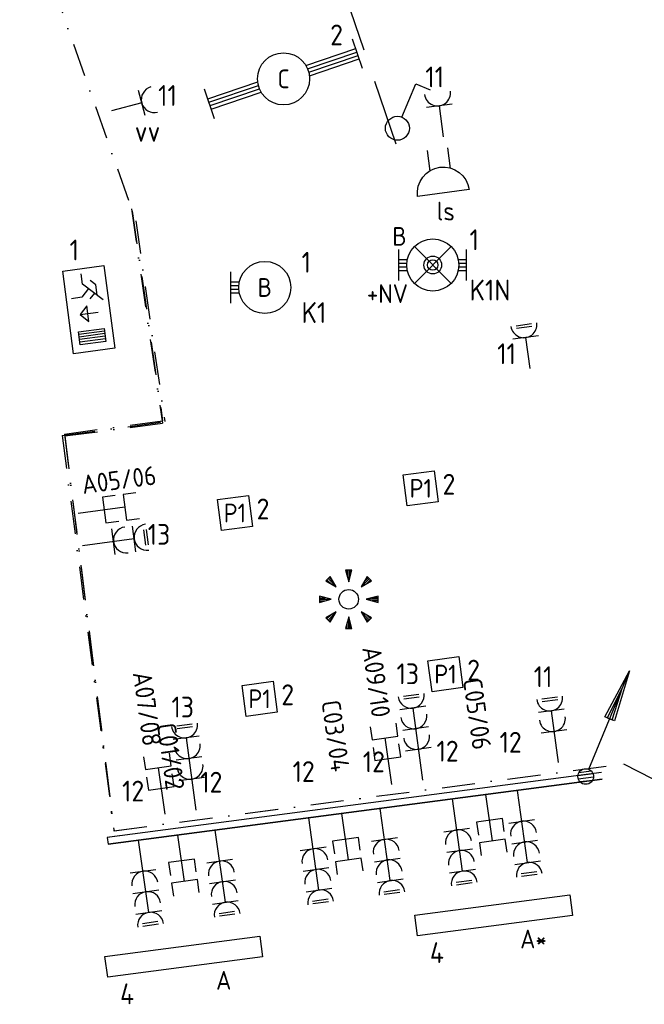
# Model space of a CAD drawing. Header units: millimetres. Extents: x 28812 to 120869, y 26747 to 104834.
# Tile 16 of 36: x 59572 to 65567, y 50496 to 59951. Entities that reach past the tile are written whole.
import ezdxf
from ezdxf.enums import TextEntityAlignment as Align

# ---------------------------------------------------------------- set-up
doc = ezdxf.new("R2010")
doc.units = ezdxf.units.MM
doc.header["$LTSCALE"] = 100
doc.linetypes.add('DASHDOT2', pattern=[12.7, 6.35, -3.175, 0, -3.175])
doc.linetypes.add('HIDDEN', pattern=[9.525, 6.35, -3.175])
for name, color, linetype in [('EB63101-_ATTRIB', 2, 'Continuous'), ('EB6411--_ATTRIB', 2, 'Continuous'), ('EB6441--_ATTRIB', 2, 'Continuous'), ('EL6110--_CEN-NOODSTR', 3, 'Continuous'), ('EL61303-_WANDGOOT', 3, 'Continuous'), ('EL62203-_KRACHT-WCD230', 3, 'Continuous'), ('EL63101-_LICHT-ARM', 3, 'Continuous'), ('EL63102-_LICHT-SCH', 3, 'Continuous'), ('EL63103-_LICHT-WCD230V', 3, 'Continuous'), ('EL63501-_NOODVRL-ARM', 3, 'Continuous'), ('EL6411--_DEURBEL', 3, 'Continuous'), ('EL6441--_DATACOM', 3, 'Continuous')]:
    doc.layers.add(name, color=color, linetype=linetype)
doc.layers.add('GRENS', color=210, linetype='DASHDOT2', lineweight=30)
doc.styles.add('2_0', font='iso', dxfattribs={"height": 200})
doc.styles.add('NORATT', font='iso.shx')
doc.styles.add('NORDIM', font='isocp.shx')
doc.styles.get("Standard").update_dxf_attribs({"font": 'arial.ttf'})

# ---------------------------------------------------------------- blocks, each defined once
blk = doc.blocks.new('ES3W1L')
for p, q in [((-0.75, 1.25), (0.75, 1.25)), ((-0.75, 1), (0.75, 1)), ((1.25, 0), (-1.25, 0)), ((0, 0), (0, -3))]:
    blk.add_line(p, q)
blk.add_arc((0, 1.25), 1.25, 180, 0)
at = {"style": 'NORATT'}
for tag, flags, p in [('VERMOGEN', 9, (-2.5, 3)), ('GROEP', 8, (0, 3)), ('SCHAK', 8, (2.5, 3)), ('GELIJK', 9, (5, 3)), ('KAST', 9, (7, 3)), ('TAL', 8, (2.5, 3))]:
    blk.add_attdef(tag, text='', height=1.8, rotation=90, dxfattribs=dict(at, flags=flags)).set_placement(p, align=Align.MIDDLE_CENTER)
at = {"style": 'NORATT', "flags": 8}
blk.add_attdef('DOEL', text='', height=1.8, rotation=90, dxfattribs=at).set_placement((-2.5, 3), align=Align.MIDDLE_LEFT)
at = {"style": 'NORATT', "flags": 9}
blk.add_attdef('M_CODE', text='', height=1.8, dxfattribs=at).set_placement((0, 0), align=Align.MIDDLE_CENTER)
blk = doc.blocks.new('ES3G10')
for p, q in [((-3.25, -1.5), (-3.25, 1.5)), ((-3.25, 0.525), (-2.444, 0.525)), ((-3.25, 0.175), (-2.494, 0.175)), ((-3.25, -0.175), (-2.494, -0.175)), ((-3.25, -0.525), (-2.444, -0.525))]:
    blk.add_line(p, q)
blk.add_circle((0, 0), 2.5)
at = {"style": 'NORATT', "flags": 9}
blk.add_attdef('GELIJK', text='', height=1.8, dxfattribs=at).set_placement((3.5, 5), align=Align.MIDDLE_CENTER)
at = {"color": 6, "style": 'NORATT'}
for tag, flags, p in [('SCHAK', 8, (3.5, 2.75)), ('A_CODE', 8, (0, 0)), ('GROEP', 8, (-3.5, -2.75)), ('KAST', 9, (3.5, -2.75))]:
    blk.add_attdef(tag, text='', height=1.8, dxfattribs=dict(at, flags=flags)).set_placement(p, align=Align.MIDDLE)
blk = doc.blocks.new('ES652141')
for p, q in [((-2.65, 2.65), (-1.59, 1.59)), ((-2.51, 2.79), (-1.98, 2.26)), ((-0.2, 3.75), (-0.2, 3)), ((0, 3.75), (0, 2.25)), ((0.2, 3.75), (0.2, 3)), ((2.65, 2.65), (1.59, 1.59)), ((2.51, 2.79), (1.98, 2.26)), ((-2.79, 2.51), (-2.26, 1.98)), ((2.79, 2.51), (2.26, 1.98)), ((-3.75, 0.2), (-3, 0.2)), ((-3.75, 0), (-2.25, 0)), ((3.75, 0), (2.25, 0)), ((3.75, 0.2), (3, 0.2)), ((-3.75, -0.2), (-3, -0.2)), ((3.75, -0.2), (3, -0.2)), ((-2.79, -2.51), (-2.26, -1.98)), ((-2.65, -2.65), (-1.59, -1.59)), ((-2.51, -2.79), (-1.98, -2.26)), ((0, -3.75), (0, -2.25)), ((2.65, -2.65), (1.59, -1.59)), ((2.51, -2.79), (1.98, -2.26)), ((2.79, -2.51), (2.26, -1.98)), ((-0.2, -3.75), (-0.2, -3)), ((0.2, -3.75), (0.2, -3))]:
    blk.add_line(p, q)
for points in [[(-1.59, 1.59), (-2.37, 2.93), (-2.93, 2.37)], [(0, 2.25), (0.4, 3.75), (-0.4, 3.75)], [(1.59, 1.59), (2.93, 2.37), (2.37, 2.93)], [(-2.25, 0), (-3.75, 0.4), (-3.75, -0.4)], [(2.25, 0), (3.75, -0.4), (3.75, 0.4)], [(-1.59, -1.59), (-2.93, -2.37), (-2.37, -2.93)], [(0, -2.25), (-0.4, -3.75), (0.4, -3.75)], [(1.59, -1.59), (2.37, -2.93), (2.93, -2.37)]]:
    blk.add_lwpolyline(points, close=True)
blk.add_circle((0, 0), 1.25)
at = {"style": 'NORATT'}
blk.add_attdef('NUMMER', text='', height=1.8, dxfattribs=at).set_placement((0, 5), align=Align.MIDDLE)
for tag, flags, p in [('PANEEL', 9, (0, 3)), ('CODE', 9, (1, 3.5)), ('GRP', 8, (0, -5)), ('RUIMTE', 9, (0, -7.5))]:
    blk.add_attdef(tag, text='', height=1.8, dxfattribs=dict(at, flags=flags)).set_placement(p, align=Align.MIDDLE_LEFT)
at = {"style": 'NORATT', "flags": 8}
blk.add_attdef('M_CODE', text='', height=1.8, dxfattribs=at).set_placement((0, 0), align=Align.MIDDLE_CENTER)
blk = doc.blocks.new('ES3W2L')
for p, q in [((-0.75, 3.25), (0.75, 3.25)), ((-0.75, 3), (0.75, 3)), ((1.25, 2), (-1.25, 2)), ((0, 2), (0, -3)), ((1.25, 0), (-1.25, 0))]:
    blk.add_line(p, q)
for centre in [(0, 3.25), (0, 1.25)]:
    blk.add_arc(centre, 1.25, 180, 0)
at = {"style": 'NORATT'}
for tag, height, flags, p in [('GROEPI', 1.8, 9, (0, 9.5)), ('CODE', 3.5, 8, (0, 4.5)), ('M_CODE', 1.8, 9, (0, 0)), ('VERMOGENI', 1.8, 9, (0, -9.5)), ('DOELI', 1.8, 9, (0, -11.5))]:
    blk.add_attdef(tag, text='', height=height, dxfattribs=dict(at, flags=flags)).set_placement(p, align=Align.MIDDLE_CENTER)
for tag, flags, p in [('VERMOGEN', 9, (-2.5, 5)), ('GROEP', 8, (0, 5)), ('SCHAK', 8, (2.5, 5)), ('GELIJKI', 9, (5, 5)), ('GELIJK', 9, (5, 5)), ('KAST', 9, (7, 5)), ('TAL', 8, (2.5, 5))]:
    blk.add_attdef(tag, text='', height=1.8, rotation=90, dxfattribs=dict(at, flags=flags)).set_placement(p, align=Align.MIDDLE_CENTER)
at = {"style": 'NORATT', "flags": 8}
blk.add_attdef('DOEL', text='', height=1.8, rotation=90, dxfattribs=at).set_placement((-2.5, 5), align=Align.MIDDLE_LEFT)
blk = doc.blocks.new('ES111352')
at = {"color": 0}
blk.add_line((0, 1.5), (0, -3), dxfattribs=at)
for points in [[(-1.25, 2.75), (-1.25, 1.5), (1.25, 1.5), (1.25, 2.75)], [(-1.25, 0.75), (-1.25, -0.5), (1.25, -0.5), (1.25, 0.75)]]:
    blk.add_lwpolyline(points, dxfattribs=at)
at = {"color": 0, "style": 'NORATT', "flags": 8}
blk.add_attdef('NUMMER1', text='', height=1.8, rotation=90, dxfattribs=at).set_placement((-1.5, 4.5), align=Align.MIDDLE_LEFT)
at = {"style": 'NORATT', "flags": 8}
blk.add_attdef('NUMMER', text='', height=1.8, rotation=90, dxfattribs=at).set_placement((1.5, 4.5), align=Align.MIDDLE_LEFT)
at = {"style": 'NORATT'}
for tag, flags, p in [('PANEEL', 9, (0, 3)), ('CODE', 9, (1, 3.5)), ('GRP', 8, (0, -5)), ('RUIMTE', 9, (0, -7.5))]:
    blk.add_attdef(tag, text='', height=1.8, dxfattribs=dict(at, flags=flags)).set_placement(p, align=Align.MIDDLE_LEFT)
at = {"style": 'NORATT', "flags": 8}
blk.add_attdef('M_CODE', text='', height=1.8, dxfattribs=at).set_placement((0, 0), align=Align.MIDDLE_CENTER)
blk = doc.blocks.new('ES081010')
at = {"color": 0}
for p, q in [((-1, 0), (-1, -2)), ((1, -2), (1, 0))]:
    blk.add_line(p, q, dxfattribs=at)
blk.add_lwpolyline([(-2.5, 2.25), (2.5, 2.25, -1)], format="xyb", close=True, dxfattribs=at)
at = {"color": 0, "style": 'NORATT', "flags": 8}
for tag, p in [('NUMMER', (0, 6.75)), ('SCHAK', (0, 4))]:
    blk.add_attdef(tag, text='', height=1.8, dxfattribs=at).set_placement(p, align=Align.MIDDLE)
at = {"style": 'NORATT'}
for tag, flags, p in [('PANEEL', 9, (0, 3)), ('CODE', 9, (1, 3.5)), ('GRP', 8, (0, -5)), ('RUIMTE', 9, (0, -7.5))]:
    blk.add_attdef(tag, text='', height=1.8, dxfattribs=dict(at, flags=flags)).set_placement(p, align=Align.MIDDLE_LEFT)
at = {"style": 'NORATT', "flags": 8}
blk.add_attdef('M_CODE', text='', height=1.8, dxfattribs=at).set_placement((0, 0), align=Align.MIDDLE_CENTER)
blk = doc.blocks.new('EJ3P13')
at = {"color": 0}
blk.add_lwpolyline([(-3, -3), (-3, 3), (3, 3), (3, -3)], close=True, dxfattribs=at)
at = {"style": 'NORATT', "flags": 9}
blk.add_attdef('GELIJK', text='', height=1.8, dxfattribs=at).set_placement((3.5, 5), align=Align.MIDDLE_CENTER)
at = {"color": 0, "style": 'NORATT'}
for tag, flags, p in [('SCHAK', 8, (3.5, 4.75)), ('A_CODE', 8, (0, 0)), ('GROEP', 8, (-3.5, -4.75)), ('KAST', 9, (3.5, -4.75))]:
    blk.add_attdef(tag, text='', height=1.8, dxfattribs=dict(at, flags=flags)).set_placement(p, align=Align.MIDDLE)
blk = doc.blocks.new('EJ3T30')
at = {"color": 0}
for p, q in [((-7.5, -1.5), (-7.5, 1.5)), ((7.5, -1.5), (7.5, 1.5)), ((-7.5, 0.525), (-2.444, 0.525)), ((-7.5, 0.175), (-2.494, 0.175)), ((2.444, 0.525), (7.5, 0.525)), ((2.494, 0.175), (7.5, 0.175)), ((-7.5, -0.175), (-2.494, -0.175)), ((-7.5, -0.525), (-2.444, -0.525)), ((2.444, -0.525), (7.5, -0.525)), ((2.494, -0.175), (7.5, -0.175))]:
    blk.add_line(p, q, dxfattribs=at)
blk.add_circle((0, 0), 2.5, dxfattribs=at)
at = {"style": 'NORATT', "flags": 9}
blk.add_attdef('GELIJK', text='', height=1.8, dxfattribs=at).set_placement((3.5, 5), align=Align.MIDDLE_CENTER)
at = {"color": 0, "style": 'NORATT'}
for tag, flags, p in [('SCHAK', 8, (3.5, 2.75)), ('A_CODE', 8, (0, 0)), ('GROEP', 8, (-3.5, -2.75)), ('KAST', 9, (3.5, -2.75))]:
    blk.add_attdef(tag, text='', height=1.8, dxfattribs=dict(at, flags=flags)).set_placement(p, align=Align.MIDDLE)
blk = doc.blocks.new('ES3S1')
blk.add_lwpolyline([(0.575, 0.996), (2.309, 4), (3.608, 3.25)])
blk.add_circle((0, 0), 1.15)
at = {"style": 'NORATT'}
for tag, flags, p in [('SCHAK', 8, (3, 5.5)), ('KAST', 9, (-3, 0.5)), ('M_CODE', 9, (0, 0)), ('DOEL', 9, (-3, -2)), ('GROEP', 9, (-3, -4.5))]:
    blk.add_attdef(tag, text='', height=1.8, dxfattribs=dict(at, flags=flags)).set_placement(p, align=Align.MIDDLE_CENTER)
blk = doc.blocks.new('ES3W1A')
for p, q in [((1.25, 0), (-1.25, 0)), ((0, 0), (0, -3))]:
    blk.add_line(p, q)
blk.add_arc((0, 1.25), 1.25, 180, 0)
at = {"style": 'NORATT'}
for tag, flags, p in [('VERMOGEN', 9, (-2.5, 3)), ('GROEP', 8, (0, 3)), ('SCHAK', 8, (2.5, 3)), ('GELIJK', 9, (5, 3)), ('KAST', 9, (7, 3)), ('TAL', 8, (2.5, 3))]:
    blk.add_attdef(tag, text='', height=1.8, rotation=90, dxfattribs=dict(at, flags=flags)).set_placement(p, align=Align.MIDDLE_CENTER)
at = {"style": 'NORATT', "flags": 8}
blk.add_attdef('DOEL', text='', height=1.8, rotation=90, dxfattribs=at).set_placement((-2.5, 3), align=Align.MIDDLE_LEFT)
at = {"style": 'NORATT', "flags": 9}
blk.add_attdef('M_CODE', text='', height=1.8, dxfattribs=at).set_placement((0, 0), align=Align.MIDDLE_CENTER)
blk = doc.blocks.new('ES3W3L')
at = {"color": 2}
for p, q in [((-0.75, 5.25), (0.75, 5.25)), ((-0.75, 5), (0.75, 5))]:
    blk.add_line(p, q, dxfattribs=at)
at = {"color": 0}
for p, q in [((1.25, 4), (-1.25, 4)), ((0, 4), (0, -3)), ((1.25, 2), (-1.25, 2)), ((1.25, 0), (-1.25, 0))]:
    blk.add_line(p, q, dxfattribs=at)
for centre in [(0, 5.25), (0, 3.25), (0, 1.25)]:
    blk.add_arc(centre, 1.25, 180, 0, dxfattribs=at)
at = {"style": 'NORATT'}
for tag, flags, p in [('VERMOGEN', 9, (-2.5, 7)), ('GROEP', 8, (0, 7)), ('SCHAK', 8, (2.5, 7)), ('GELIJK', 9, (5, 7)), ('KAST', 9, (7, 7)), ('TAL', 8, (2.5, 7))]:
    blk.add_attdef(tag, text='', height=1.8, rotation=90, dxfattribs=dict(at, flags=flags)).set_placement(p, align=Align.MIDDLE_CENTER)
at = {"style": 'NORATT', "flags": 8}
blk.add_attdef('DOEL', text='', height=1.8, rotation=90, dxfattribs=at).set_placement((-2.5, 7), align=Align.MIDDLE_LEFT)
at = {"style": 'NORATT', "flags": 9}
blk.add_attdef('M_CODE', text='', height=1.8, dxfattribs=at).set_placement((0, 0), align=Align.MIDDLE_CENTER)
blk = doc.blocks.new('EJ3T01')
at = {"color": 0}
for p, q in [((-3.25, -1.5), (-3.25, 1.5)), ((-1.768, 1.768), (1.768, -1.768)), ((1.768, 1.768), (-1.768, -1.768)), ((3.25, -1.5), (3.25, 1.5)), ((-3.25, 0.525), (-2.444, 0.525)), ((-3.25, 0.175), (-2.494, 0.175)), ((2.444, 0.525), (3.25, 0.525)), ((2.494, 0.175), (3.25, 0.175)), ((-3.25, -0.175), (-2.494, -0.175)), ((-3.25, -0.525), (-2.444, -0.525)), ((2.444, -0.525), (3.25, -0.525)), ((2.494, -0.175), (3.25, -0.175))]:
    blk.add_line(p, q, dxfattribs=at)
blk.add_lwpolyline([(1.768, -1.768), (1.75, -1.75)], dxfattribs=at)
for radius in [2.5, 0.85, 0.5]:
    blk.add_circle((0, 0), radius, dxfattribs=at)
at = {"style": 'NORATT', "flags": 9}
blk.add_attdef('GELIJK', text='', height=1.8, dxfattribs=at).set_placement((3.5, 5), align=Align.MIDDLE_CENTER)
at = {"color": 0, "style": 'NORATT'}
for tag, flags, p in [('A_CODE', 8, (-3.5, 2.75)), ('SCHAK', 8, (3.5, 2.75)), ('GROEP', 8, (-3.5, -2.75)), ('KAST', 9, (3.5, -2.75))]:
    blk.add_attdef(tag, text='', height=1.8, dxfattribs=dict(at, flags=flags)).set_placement(p, align=Align.MIDDLE)
blk = doc.blocks.new('EJ3P31')
at = {"color": 0}
blk.add_lwpolyline([(-7.5, -1), (-7.5, 1), (7.5, 1), (7.5, -1)], close=True, dxfattribs=at)
at = {"style": 'NORATT', "flags": 9}
blk.add_attdef('GELIJK', text='', height=1.8, dxfattribs=at).set_placement((3.5, 5), align=Align.MIDDLE_CENTER)
at = {"color": 0, "style": 'NORATT'}
for tag, flags, p in [('A_CODE', 8, (-3.5, 2.75)), ('SCHAK', 8, (3.5, 2.75)), ('GROEP', 8, (-3.5, -2.75)), ('KAST', 9, (3.5, -2.75))]:
    blk.add_attdef(tag, text='', height=1.8, dxfattribs=dict(at, flags=flags)).set_placement(p, align=Align.MIDDLE)
blk = doc.blocks.new('ES3N026')
for p, q in [((2.25, 1.25), (2.25, -1.25)), ((2.5, 1.25), (2.5, -1.25)), ((2.75, 1.25), (2.75, -1.25)), ((3, 1.25), (3, -1.25)), ((-1.5, 0.75), (-1, 0.25)), ((0.375, -0.875), (0.375, 0.875))]:
    blk.add_line(p, q)
for points in [[(4.013, 2.007), (4.013, -1.981), (-3.988, -1.981), (-3.988, 2.007)], [(3.25, -1.25), (2, -1.25), (2, 1.25), (3.25, 1.25)], [(0.375, -0.875), (1.125, -0.125), (-0.375, -0.125)]]:
    blk.add_lwpolyline(points, close=True)
for points in [[(-0.75, 1.5), (-2.5, -0.25), (-3.5, -0.25)], [(-1.25, 1), (-2.25, 1), (-2.75, 0.5)], [(-2, 0.25), (-1.25, -0.5), (-1.25, -1.5)]]:
    blk.add_lwpolyline(points)
at = {"style": 'NORATT'}
for tag, height, flags, p in [('GROEPI', 1.8, 9, (0, 9.5)), ('CODE', 3.5, 8, (0, 4.5)), ('A_CODE', 1.8, 8, (-3.5, 3.5)), ('NUMMER', 1.8, 8, (3.5, 3.5)), ('SCHAK', 1.8, 8, (3.5, 2.75)), ('M_CODE', 1.8, 9, (0, 0)), ('GROEP', 1.8, 8, (-3.5, -3.5)), ('KAST', 1.8, 9, (3.5, -3.5)), ('VERMOGEN', 1.8, 9, (0, -5.5)), ('DOEL', 1.8, 9, (0, -7.5)), ('VERMOGENI', 1.8, 9, (0, -9.5)), ('DOELI', 1.8, 9, (0, -11.5))]:
    blk.add_attdef(tag, text='', height=height, dxfattribs=dict(at, flags=flags)).set_placement(p, align=Align.MIDDLE_CENTER)
at = {"style": 'NORATT', "flags": 9}
for tag in ['GELIJKI', 'TAL']:
    blk.add_attdef(tag, text='', height=1.8, rotation=90, dxfattribs=at).set_placement((5, 3.757), align=Align.MIDDLE_CENTER)
blk = doc.blocks.new('EH100000')
at = {"linetype": 'ByBlock'}
for p, q in [((1, 0.5), (0, 0.5)), ((1, 0.5, 1), (0, 0.5, 1)), ((0, -0.5, 1), (1, -0.5, 1)), ((1, -0.5), (0, -0.5))]:
    blk.add_line(p, q, dxfattribs=at)
at = {"linetype": 'ByBlock', "invisible_edges": 15}
for points in [[(1, -0.5), (0, -0.5), (0, 0.5), (1, 0.5)], [(0, 0.5), (1, 0.5), (1, 0.5, 1), (0, 0.5, 1)], [(0, -0.5, 1), (1, -0.5, 1), (1, -0.5), (0, -0.5)]]:
    blk.add_3dface(points, dxfattribs=at)
at = {"linetype": 'ByBlock', "style": '2_0', "flags": 8}
blk.add_attdef('FUNCTIE', text='', height=0.5, dxfattribs=at).set_placement((0.5, 0), align=Align.MIDDLE)
at = {"linetype": 'ByBlock', "flags": 9}
blk.add_attdef('SCHOT', text='', height=0.5, dxfattribs=at).set_placement((0.5, 0), align=Align.MIDDLE)
blk = doc.blocks.new('WGE')
blk.add_lwpolyline([(-1, -0.5), (0, -0.5), (0, 0.5), (-1, 0.5)])
at = {"style": '2_0', "flags": 9}
for tag in ['HULPSTUK', 'SCHOT']:
    blk.add_attdef(tag, text='', height=0.5, dxfattribs=at).set_placement((0, 0), align=Align.MIDDLE)
blk = doc.blocks.new('ES111201')
at = {"color": 0}
for p, q in [((0.375, 0.65), (5.5, 9.526)), ((0.735, 0.15), (-0.735, 0.15)), ((0.6, 0.45), (-0.6, 0.45)), ((0.735, -0.15), (-0.735, -0.15)), ((0.6, -0.45), (-0.6, -0.45))]:
    blk.add_line(p, q, dxfattribs=at)
for points in [[(2.567, 5.446), (5.5, 9.526), (3.433, 4.946)], [(3.217, 5.071), (4.625, 8.011), (2.783, 5.321)]]:
    blk.add_lwpolyline(points, close=True, dxfattribs=at)
blk.add_circle((0, 0), 0.75, dxfattribs=at)
at = {"style": 'NORATT', "flags": 9}
for tag in ['GELIJKI', 'TAL']:
    blk.add_attdef(tag, text='', height=1.8, rotation=90, dxfattribs=at).set_placement((5, 11.276), align=Align.MIDDLE_CENTER)
at = {"style": 'NORATT'}
for tag, height, flags, p in [('GROEPI', 1.8, 9, (0, 9.5)), ('GROEP', 1.8, 8, (0, 7.5)), ('CODE', 3.5, 8, (0, 4.5)), ('M_CODE', 1.8, 8, (0, 0)), ('KAST', 1.8, 9, (0, -3.5)), ('VERMOGEN', 1.8, 9, (0, -5.5)), ('DOEL', 1.8, 9, (0, -7.5)), ('VERMOGENI', 1.8, 9, (0, -9.5)), ('DOELI', 1.8, 9, (0, -11.5))]:
    blk.add_attdef(tag, text='', height=height, dxfattribs=dict(at, flags=flags)).set_placement(p, align=Align.MIDDLE_CENTER)

msp = doc.modelspace()

# ---------------------------------------------------------------- linework, layer by layer
at = {"linetype": 'HIDDEN', "elevation": -15600}
msp.add_lwpolyline([(63185.3, 58756.1), (61218.6, 64549.7)], dxfattribs=at)
at = {"layer": 'GRENS', "ltscale": 0.5}
for p, q in [((58610.7, 63909.5, -16800), (60685.1, 58019.3, -16800)), ((58610.7, 63909.5, -16800), (60643.8, 58136.6, -16800)), ((60643.8, 58136.6, -14200), (60941.7, 56077, -14200)), ((60652.2, 58113.2, -16800), (60943.3, 56100.3, -16800)), ((60685.1, 58019.3, -16800), (60963.9, 56091.5, -16800)), ((59979.2, 55957.7, -16800), (60963.9, 56091.5, -16800)), ((60001.3, 55972.3, -16800), (60943.3, 56100.3, -16800)), ((60003.5, 55953.9), (60941.7, 56077)), ((59979.2, 55957.7, -16800), (60476.8, 52163.1, -16800)), ((60001.3, 55972.3, -16800), (60476.9, 52163.2, -16800)), ((60003.5, 55953.9, -16800), (60476.8, 52163.1, -16800)), ((60476.8, 52163.1, -16800), (65366.5, 52804.5, -16800)), ((60476.9, 52163.2, -16800), (65366.6, 52804.6, -16800)), ((65366.5, 52804.5, -16800), (67513.3, 51722.7, -16800)), ((65366.6, 52804.6, -16800), (67513.4, 51722.8, -16800))]:
    msp.add_line(p, q, dxfattribs=at)

# ---------------------------------------------------------------- block references
at = {"layer": 'EL6110--_CEN-NOODSTR', "xscale": 100.0000000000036, "yscale": 100.0000000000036, "zscale": 100.0000000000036, "rotation": 277.4999999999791}
msp.add_blockref('ES3N026', (60233.4, 57168, -16800), dxfattribs=at)
at = {"layer": 'EL61303-_WANDGOOT'}
for name, p, xscale, yscale, zscale, rotation in [('ES111201', (65004.6, 52683.8, -16800), 99.99999999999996, 99.99999999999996, 99.99999999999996, 7.499999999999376), ('EH100000', (60415.8, 52065.7, -14200), 4785, 65, 120, 7.500000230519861), ('WGE', (60415.8, 52065.7, -14200), 119.9999999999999, 65, 119.9999999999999, 187.5000002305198)]:
    msp.add_blockref(name, p, dxfattribs=dict(at, xscale=xscale, yscale=yscale, zscale=zscale, rotation=rotation))
at = {"layer": 'EL62203-_KRACHT-WCD230', "xscale": 100.0000000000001, "yscale": 100.0000000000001, "zscale": 100.0000000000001, "rotation": 277.4999999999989}
msp.add_blockref('ES3W2L', (60472.1, 54939.2), dxfattribs=at)
at = {"layer": 'EL63101-_LICHT-ARM'}
ref = msp.add_blockref('EJ3T30', (62104.4, 59383.3, -14400), dxfattribs=dict(at, xscale=99.99999999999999, yscale=99.99999999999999, zscale=99.99999999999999, rotation=18.70000000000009))
ref.add_attrib('A_CODE', 'C', dxfattribs={"layer": 'EB63101-_ATTRIB', "color": 1, "height": 180, "style": 'NORATT', "flags": 8}).set_placement((62104.4, 59383.3, -14400), align=Align.MIDDLE)
ref = msp.add_blockref('ES3G10', (61924.4, 57380.1, -16800), dxfattribs=dict(at, xscale=100, yscale=100, zscale=100))
ref.add_attrib('A_CODE', 'B', dxfattribs={"layer": 'EB63101-_ATTRIB', "color": 1, "height": 180, "style": 'NORATT', "flags": 8}).set_placement((61924.4, 57380.1, -16800), align=Align.MIDDLE)
ref = msp.add_blockref('EJ3P13', (63421.5, 55451.1, -15500), dxfattribs=dict(at, xscale=50.00000000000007, yscale=50.00000000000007, zscale=50.00000000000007, rotation=7.499999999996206))
ref.add_attrib('A_CODE', 'P1', dxfattribs={"layer": 'EB63101-_ATTRIB', "color": 1, "height": 180, "style": 'NORATT', "flags": 8}).set_placement((63421.5, 55451.1, -15500), align=Align.MIDDLE)
ref = msp.add_blockref('EJ3P13', (61637.2, 55214.1, -15500), dxfattribs=dict(at, xscale=50.00000000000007, yscale=50.00000000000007, zscale=50.00000000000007, rotation=7.499999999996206))
ref.add_attrib('A_CODE', 'P1', dxfattribs={"layer": 'EB63101-_ATTRIB', "color": 1, "height": 180, "style": 'NORATT', "flags": 8}).set_placement((61637.2, 55214.1, -15500), align=Align.MIDDLE)
at = {"layer": 'EL63101-_LICHT-ARM', "xscale": 75, "yscale": 75, "zscale": 75}
msp.add_blockref('ES652141', (62730, 54385.3, -16800), dxfattribs=at)
at = {"layer": 'EL63101-_LICHT-ARM'}
ref = msp.add_blockref('EJ3P13', (63658.5, 53666.7, -15500), dxfattribs=dict(at, xscale=50.00000000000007, yscale=50.00000000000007, zscale=50.00000000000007, rotation=7.499999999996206))
ref.add_attrib('A_CODE', 'P1', dxfattribs={"layer": 'EB63101-_ATTRIB', "color": 1, "height": 180, "style": 'NORATT', "flags": 8}).set_placement((63658.5, 53666.7, -15500), align=Align.MIDDLE)
ref = msp.add_blockref('EJ3P13', (61874.1, 53429.8, -15500), dxfattribs=dict(at, xscale=50.00000000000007, yscale=50.00000000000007, zscale=50.00000000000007, rotation=7.499999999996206))
ref.add_attrib('A_CODE', 'P1', dxfattribs={"layer": 'EB63101-_ATTRIB', "color": 1, "height": 180, "style": 'NORATT', "flags": 8}).set_placement((61874.1, 53429.8, -15500), align=Align.MIDDLE)
ref = msp.add_blockref('EJ3P31', (64120.8, 51350.7), dxfattribs=dict(at, xscale=99.99999999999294, yscale=99.99999999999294, zscale=99.99999999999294, rotation=187.4999999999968))
ref.add_attrib('A_CODE', 'A*', dxfattribs={"layer": 'EB63101-_ATTRIB', "color": 1, "height": 180, "style": 'NORATT', "flags": 8}).set_placement((64503.7, 51123.7), align=Align.MIDDLE)
ref = msp.add_blockref('EJ3P31', (61147.1, 50954.2), dxfattribs=dict(at, xscale=99.99999999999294, yscale=99.99999999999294, zscale=99.99999999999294, rotation=187.4999999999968))
ref.add_attrib('A_CODE', 'A', dxfattribs={"layer": 'EB63101-_ATTRIB', "color": 1, "height": 180, "style": 'NORATT', "flags": 8}).set_placement((61530, 50727.2), align=Align.MIDDLE)
at = {"layer": 'EL63102-_LICHT-SCH', "xscale": 99.99999999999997, "yscale": 99.99999999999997, "zscale": 99.99999999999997, "rotation": 7.490028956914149}
msp.add_blockref('ES3S1', (63197, 58908.6, -15600), dxfattribs=at)
at = {"layer": 'EL63103-_LICHT-WCD230V'}
for name, p, xscale, yscale, zscale, rotation in [('ES3W1A', (60742.8, 59152.3, -15600), 100, 100, 100, 284.9878922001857), ('ES3W1A', (63598.9, 59125.3, -15600), 100, 100, 100, 7.490028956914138), ('ES3W1L', (64427.7, 56898.8), 99.99999999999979, 99.99999999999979, 99.99999999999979, 7.500000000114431), ('ES3W3L', (63397.9, 52944.9, -15750), 99.99999999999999, 99.99999999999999, 99.99999999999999, 7.500000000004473), ('ES3W2L', (64700.6, 53116.5), 99.99999999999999, 99.99999999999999, 99.99999999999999, 7.500000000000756), ('ES3W3L', (61222.5, 52658.6, -15750), 100, 100, 100, 7.50000000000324), ('ES3W3L', (63766.6, 52171.5), 100, 100, 100, 187.9999999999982), ('ES3W3L', (64391, 52253.7), 100, 100, 100, 187.9999999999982), ('ES3W3L', (63072.8, 52080.2, 210), 100, 100, 100, 187.9999999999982), ('ES3W3L', (62388.2, 51990), 100, 100, 100, 187.9999999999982), ('ES3W3L', (61490.7, 51871.9), 100, 100, 100, 187.9999999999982), ('ES3W3L', (60755.2, 51775, -210), 100, 100, 100, 187.9999999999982)]:
    msp.add_blockref(name, p, dxfattribs=dict(at, xscale=xscale, yscale=yscale, zscale=zscale, rotation=rotation))
at = {"layer": 'EL63501-_NOODVRL-ARM'}
ref = msp.add_blockref('EJ3T01', (63536.9, 57595.8, -14400), dxfattribs=dict(at, xscale=100, yscale=100, zscale=100))
ref.add_attrib('A_CODE', 'B', dxfattribs={"layer": '0', "color": 1, "height": 180, "style": 'NORATT', "flags": 8}).set_placement((63217.2, 57870.8, -14400), align=Align.MIDDLE)
ref.add_attrib('GROEP', '+NV', dxfattribs={"layer": '0', "color": 1, "height": 180, "style": 'NORATT', "flags": 8}).set_placement((63101.3, 57320.8, -14400), align=Align.MIDDLE)
at = {"layer": 'EL6411--_DEURBEL'}
ref = msp.add_blockref('ES081010', (63609, 58510), dxfattribs=dict(at, xscale=100, yscale=100, zscale=100, rotation=187.4998378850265))
ref.add_attrib('SCHAK', 'ls', dxfattribs={"layer": 'EB6411--_ATTRIB', "color": 1, "height": 180, "style": 'NORATT', "flags": 8}).set_placement((63661.2, 58113.4), align=Align.MIDDLE)
at = {"layer": 'EL6441--_DATACOM'}
ref = msp.add_blockref('ES111352', (60431.3, 55249.5), dxfattribs=dict(at, xscale=100.0000000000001, yscale=100.0000000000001, zscale=100.0000000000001, rotation=277.4999999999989))
ref.add_attrib('NUMMER1', 'A05/06', dxfattribs={"layer": 'EB6441--_ATTRIB', "color": 1, "height": 180, "rotation": 7.5, "style": 'NORATT', "flags": 8}).set_placement((60168, 55484.9), align=Align.MIDDLE_LEFT)
ref = msp.add_blockref('ES111352', (63098.7, 52905.5), dxfattribs=dict(at, xscale=99.99999999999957, yscale=99.99999999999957, zscale=99.99999999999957, rotation=7.999999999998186))
ref.add_attrib('NUMMER1', 'A09/10', dxfattribs={"layer": 'EB6441--_ATTRIB', "color": 1, "height": 180, "rotation": 278, "style": 'NORATT', "flags": 8}).set_placement((63042.9, 53254.4), align=Align.MIDDLE_RIGHT)
ref = msp.add_blockref('ES111352', (60923.3, 52619.1), dxfattribs=dict(at, xscale=100.0000000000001, yscale=100.0000000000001, zscale=100.0000000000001, rotation=8.00000000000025))
ref.add_attrib('NUMMER1', 'A07/08', dxfattribs={"layer": 'EB6441--_ATTRIB', "color": 1, "height": 180, "rotation": 278, "style": 'NORATT', "flags": 8}).set_placement((60844.6, 52978.7), align=Align.MIDDLE_RIGHT)
ref = msp.add_blockref('ES111352', (64088.3, 52213.8), dxfattribs=dict(at, xscale=99.99999999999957, yscale=99.99999999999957, zscale=99.99999999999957, rotation=187.9999999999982))
ref.add_attrib('NUMMER1', 'C05/06', dxfattribs={"layer": 'EB6441--_ATTRIB', "color": 1, "height": 180, "rotation": 278, "style": 'NORATT', "flags": 8}).set_placement((63914.9, 53626.1), align=Align.MIDDLE_LEFT)
ref = msp.add_blockref('ES111352', (62706.1, 52031.9), dxfattribs=dict(at, xscale=99.99999999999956, yscale=99.99999999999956, zscale=99.99999999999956, rotation=187.9999999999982))
ref.add_attrib('NUMMER1', 'C03/04', dxfattribs={"layer": 'EB6441--_ATTRIB', "color": 1, "height": 180, "rotation": 278, "style": 'NORATT', "flags": 8}).set_placement((62556.1, 53415.7), align=Align.MIDDLE_LEFT)
ref = msp.add_blockref('ES111352', (61132.3, 51824.7, -210), dxfattribs=dict(at, xscale=99.99999999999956, yscale=99.99999999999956, zscale=99.99999999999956, rotation=187.9999999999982))
ref.add_attrib('NUMMER1', 'C01/02', dxfattribs={"layer": 'EB6441--_ATTRIB', "color": 1, "height": 180, "rotation": 278, "style": 'NORATT', "flags": 8}).set_placement((60977.3, 53195.8, -1260), align=Align.MIDDLE_LEFT)

# ---------------------------------------------------------------- texts
at = {"layer": 'EL62203-_KRACHT-WCD230', "color": 7, "style": 'NORDIM'}
for p in [(64177.6, 52912.5, -50200), (63572.3, 52827.3, -50200), (62864.6, 52725, -50200), (62191.1, 52631.3, -50200), (61304.4, 52529.1, -50200), (60554.2, 52443.9, -50200)]:
    msp.add_text('12', height=200, dxfattribs=at).set_placement(p)
at = {"layer": 'EL63101-_LICHT-ARM', "color": 1, "style": 'NORDIM'}
for s, p in [('2', (62552.1, 59705.2, -16800)), ('1', (63889.7, 57738, -16800)), ('1', (60050.6, 57639.9, -16800)), ('1', (62277.1, 57522.3, -19200)), ('K1N', (63889.7, 57254.6, -16800)), ('K1', (62277.1, 57038.9, -19200)), ('2', (63630.5, 55389.8, -16800)), ('2', (61846.1, 55152.8, -16800)), ('2', (63867.4, 53605.4, -16800)), ('2', (62083.1, 53368.5, -16800)), ('4', (63509, 50892.8, -2623.4)), ('4', (60535.3, 50496.4, -2623.4))]:
    msp.add_text(s, height=200, dxfattribs=at).set_placement(p)
at = {"layer": 'EL63103-_LICHT-WCD230V', "color": 7, "style": 'NORDIM'}
for s, p in [('11', (63465.6, 59301.9, -33400)), ('11', (60900.5, 59123.6, -33400)), ('vv', (60676.2, 58778.8, -33400)), ('11', (64155, 56643.3, -33400)), ('13', (60800.7, 54909.6, -33400)), ('13', (63188.6, 53570, -33400)), ('11', (64505.9, 53542.1, -33400)), ('13', (61028.5, 53251.2, -33400))]:
    msp.add_text(s, height=200, dxfattribs=at).set_placement(p)

doc.saveas('drawing.dxf')
